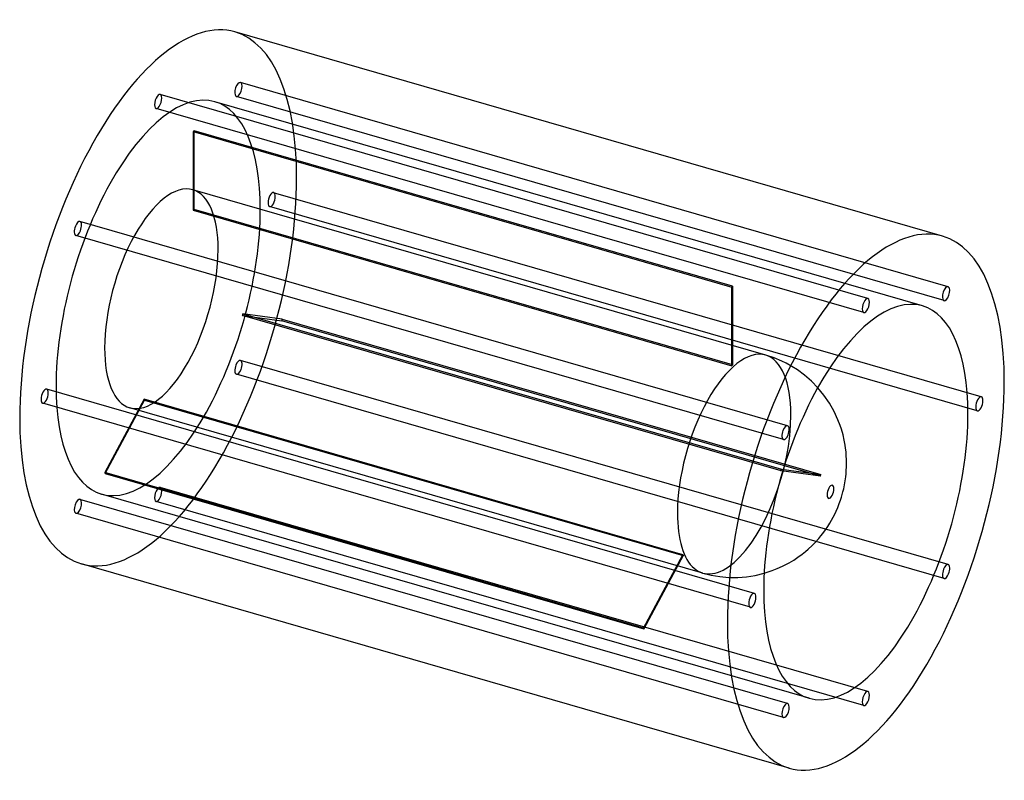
# Model space of a CAD drawing. Header units: millimetres. Extents: x -542 to 542, y -419 to 419.
import ezdxf

# ---------------------------------------------------------------- set-up
doc = ezdxf.new("R2010")
doc.units = ezdxf.units.MM
doc.layers.add('HIDDEN', color=7, linetype='Continuous')
doc.layers.add('THICK', color=7, linetype='Continuous')

msp = doc.modelspace()

# ---------------------------------------------------------------- linework, layer by layer
at = {"layer": 'HIDDEN'}
for p, q in [((480.3, 124.8), (-299.1, 349.8)), ((391.9, 111.7), (-387.5, 336.7)), ((452.1, 103.7), (-327.3, 328.7)), ((475.9, 109.5), (-303.5, 334.5)), ((387.5, 96.3), (-391.9, 321.3)), ((-351.2, 295.7), (-351.2, 209.1)), ((-351.2, 295.7), (242, 124.4)), ((-350.2, 209.9), (-350.2, 296.5)), ((243, 125.3), (-350.2, 296.5)), ((279.4, 49.4), (-351.6, 231.6)), ((516.9, 3.4), (-262.5, 228.4)), ((-351.2, 209.1), (242, 37.8)), ((243, 38.7), (-350.2, 209.9)), ((512.5, -11.9), (-266.9, 213.1)), ((303.5, -28.3), (-475.9, 196.7)), ((299.1, -43.6), (-480.3, 181.4)), ((242, 37.8), (242, 124.4)), ((243, 125.3), (243, 38.7)), ((296.4, -78.2), (-296.9, 93)), ((-296.9, 93), (-253.6, 87.2)), ((-296.4, 95), (296.9, -76.3)), ((-253.1, 89.2), (-296.4, 95)), ((339.7, -84), (-253.6, 87.2)), ((-253.1, 89.2), (340.2, -82.1)), ((480.3, -181.4), (-299.1, 43.6)), ((288.6, 46.4), (279.4, 49.4)), ((297.3, 42.7), (288.6, 46.4)), ((301.9, 40.5), (297.3, 42.7)), ((308.2, 37), (301.9, 40.5)), ((314.3, 33.1), (308.2, 37)), ((322.3, 27.2), (314.3, 33.1)), ((475.9, -196.7), (-303.5, 28.3)), ((329.7, 20.7), (322.3, 27.2)), ((266.9, -213.1), (-512.5, 11.9)), ((336.7, 13.5), (329.7, 20.7)), ((-405.1, 0.8), (-448.4, -80)), ((188.1, -170.5), (-405.1, 0.8)), ((262.5, -228.4), (-516.9, -3.4)), ((-447.9, -81.1), (-404.6, -0.3)), ((210.1, -190.7), (-420.9, -8.6)), ((-404.6, -0.3), (188.6, -171.5)), ((144.8, -251.3), (-448.4, -80)), ((-447.9, -81.1), (145.3, -252.3)), ((339.7, -84), (296.4, -78.2)), ((296.9, -76.3), (340.2, -82.1)), ((391.9, -321.3), (-387.5, -96.3)), ((327.3, -328.7), (-452.1, -103.7)), ((303.5, -334.5), (-475.9, -109.5)), ((387.5, -336.7), (-391.9, -111.7)), ((299.1, -349.8), (-480.3, -124.8)), ((144.8, -251.3), (188.1, -170.5)), ((188.6, -171.5), (145.3, -252.3)), ((210.1, -190.7), (219.5, -193.1)), ((219.5, -193.1), (229, -194.6)), ((229, -194.6), (238.9, -195.5)), ((248.8, -195.5), (258.4, -194.7)), ((258.4, -194.7), (267.9, -193.3)), ((267.9, -193.3), (277.7, -190.9)), ((238.9, -195.5), (248.8, -195.5))]:
    msp.add_line(p, q, dxfattribs=at)
for centre, major_axis, start_param, end_param in [((-389.7, 112.5), (84.6, 293), -0.982794, 0), ((-301.3, 342.1), (-2.22, -7.69), -3.141586, -0.197396), ((-301.3, 342.1), (-2.22, -7.69), 0.000007, 2.944197), ((-301.3, 342.1), (-2.22, -7.69), 2.944197, 3.141599), ((-389.7, 112.5), (-62.4, -216.2), -3.141592, -0.982794), ((-389.7, 329), (-2.22, -7.69), -3.141586, -2.55359), ((-389.7, 329), (-2.22, -7.69), 0.588003, 3.141599), ((-389.7, 329), (-2.22, -7.69), -2.55359, 0.000007), ((-389.7, 112.5), (-62.4, -216.2), 2.158799, 3.141593), ((-301.3, 342.1), (-2.22, -7.69), -0.197396, 0.000007), ((-389.7, 329), (-2.22, -7.69), 0.000007, 0.588003), ((-350.7, 101.2), (-62.4, -216.2), -2.558035, -2.549146), ((-389.7, 112.5), (84.6, 293), -3.141592, -0.982794), ((-386.2, 111.5), (34.7, 120.1), 0, 2.158799), ((-386.2, 111.5), (34.7, 120.1), -0.982794, 0), ((-264.7, 220.8), (-2.22, -7.69), -3.141586, -0.982794), ((-264.7, 220.8), (-2.22, -7.69), 2.158799, 3.141599), ((-264.7, 220.8), (-2.22, -7.69), -0.982794, 0.000007), ((-264.7, 220.8), (-2.22, -7.69), 0.000007, 2.158799), ((-389.7, 112.5), (-62.4, -216.2), 0, 2.158799), ((-350.7, 101.2), (-34.7, -120.1), -2.56159, -2.54559), ((-478.1, 189), (-2.22, -7.69), -3.141586, -1.768192), ((-478.1, 189), (-2.22, -7.69), 1.373401, 3.141599), ((-478.1, 189), (-2.22, -7.69), -1.768192, 0.000007), ((-478.1, 189), (-2.22, -7.69), 0.000007, 1.373401), ((-386.2, 111.5), (34.7, 120.1), -3.141592, -0.982794), ((242.5, -70), (62.4, 216.2), 0.583558, 0.592447), ((-350.7, 101.2), (-34.7, -120.1), 1.6272, 1.6432), ((-350.7, 101.2), (-62.4, -216.2), 1.630756, 1.639645), ((-386.2, 111.5), (34.7, 120.1), 2.158799, 3.141593), ((244.7, -70.6), (-34.7, -120.1), -3.141486, -0.982794), ((-301.3, 36), (-2.22, -7.69), -3.141586, -1.768192), ((-301.3, 36), (-2.22, -7.69), 1.373401, 3.141599), ((244.7, -70.6), (-34.7, -120.1), 2.158799, 3.141593), ((244.7, -70.6), (-34.7, -120.1), -3.141592, -3.141486), ((-301.3, 36), (-2.22, -7.69), -1.768192, 0.000007), ((-301.3, 36), (-2.22, -7.69), 0.000007, 1.373401), ((242.5, -70), (34.7, 120.1), 0.580003, 0.596003), ((-514.7, 4.2), (-2.22, -7.69), -3.141586, -0.982794), ((-514.7, 4.2), (-2.22, -7.69), 2.158799, 3.141599), ((-389.7, 112.5), (-62.4, -216.2), -0.982794, 0), ((-514.7, 4.2), (-2.22, -7.69), -0.982794, 0.000007), ((-514.7, 4.2), (-2.22, -7.69), 0.000007, 2.158799), ((-350.7, 101.2), (-34.7, -120.1), -0.467195, -0.451195), ((244.7, -70.6), (-34.7, -120.1), 0.588003, 2.158799), ((-350.7, 101.2), (-62.4, -216.2), -0.463639, -0.45475), ((242.5, -70), (34.7, 120.1), -1.514393, -1.498392), ((242.5, -70), (62.4, 216.2), -1.510837, -1.501948), ((-389.7, -104), (-2.22, -7.69), -2.55359, 0.000007), ((-389.7, -104), (-2.22, -7.69), -3.141586, -2.55359), ((-389.7, -104), (-2.22, -7.69), 0.588003, 3.141599), ((-478.1, -117.1), (-2.22, -7.69), -3.141586, -0.197396), ((-478.1, -117.1), (-2.22, -7.69), 0.000007, 2.944197), ((-478.1, -117.1), (-2.22, -7.69), 2.944197, 3.141599), ((-389.7, -104), (-2.22, -7.69), 0.000007, 0.588003), ((-478.1, -117.1), (-2.22, -7.69), -0.197396, 0.000007), ((244.7, -70.6), (-34.7, -120.1), -0.982794, 0.588003), ((242.5, -70), (34.7, 120.1), 2.674398, 2.690398), ((242.5, -70), (62.4, 216.2), 2.677953, 2.686842)]:
    msp.add_ellipse(centre, major_axis=major_axis, ratio=0.433013, start_param=start_param, end_param=end_param, dxfattribs=at)
at = {"layer": 'THICK'}
for p, q in [((474.3, 180.5), (-305.1, 405.5)), ((343.4, 5.5), (336.7, 13.5)), ((349.6, -3.5), (343.4, 5.5)), ((354.8, -12.6), (349.6, -3.5)), ((359, -21.9), (354.8, -12.6)), ((361.4, -28), (359, -21.9)), ((362.8, -32.2), (361.4, -28)), ((364.6, -38.4), (362.8, -32.2)), ((365.9, -44.1), (364.6, -38.4)), ((366.9, -49.9), (365.9, -44.1)), ((367.4, -52.9), (366.9, -49.9)), ((367.9, -57), (367.4, -52.9)), ((368.2, -61.4), (367.9, -57)), ((368.4, -65.6), (368.2, -61.4)), ((368.2, -77.5), (368.4, -73.6)), ((368.5, -69.6), (368.4, -65.6)), ((368.4, -73.6), (368.5, -69.6)), ((367, -89.1), (367.6, -84.8)), ((367.6, -84.8), (368, -81.2)), ((368, -81.2), (368.2, -77.5)), ((365.3, -97.9), (366.2, -93.3)), ((366.2, -93.3), (367, -89.1)), ((361.8, -110.4), (362.8, -107.2)), ((362.8, -107.2), (363.7, -104.2)), ((363.7, -104.2), (364.5, -101.1)), ((364.5, -101.1), (365.3, -97.9)), ((356.9, -122.6), (358.8, -118.3)), ((358.8, -118.3), (360.4, -114.2)), ((360.4, -114.2), (361.8, -110.4)), ((352, -132.3), (353.8, -129)), ((353.8, -129), (355.4, -125.8)), ((355.4, -125.8), (356.9, -122.6)), ((345.2, -143.1), (347.7, -139.4)), ((347.7, -139.4), (349.9, -135.8)), ((349.9, -135.8), (352, -132.3)), ((337.8, -152.5), (340.2, -149.7)), ((340.2, -149.7), (342.2, -147.1)), ((342.2, -147.1), (345.2, -143.1)), ((326.2, -164.3), (330.5, -160.3)), ((330.5, -160.3), (334.3, -156.5)), ((334.3, -156.5), (337.8, -152.5)), ((310.3, -176.3), (314.9, -173.2)), ((314.9, -173.2), (319.4, -170)), ((319.4, -170), (323.1, -167)), ((323.1, -167), (326.2, -164.3)), ((305.1, -405.5), (-474.3, -180.5)), ((292.2, -185.8), (297.9, -183.2)), ((297.9, -183.2), (305.4, -179.3)), ((305.4, -179.3), (310.3, -176.3)), ((277.7, -190.9), (286.7, -188)), ((286.7, -188), (292.2, -185.8))]:
    msp.add_line(p, q, dxfattribs=at)
for centre, major_axis, start_param, end_param in [((-389.7, 112.5), (84.6, 293), 0, 2.158799), ((389.7, -112.5), (-84.6, -293), -3.141592, -0.982794), ((389.7, -112.5), (-84.6, -293), 2.158799, 3.141593), ((478.1, 117.1), (2.22, 7.69), 0.000007, 2.944197), ((478.1, 117.1), (2.22, 7.69), -3.141586, -0.197396), ((478.1, 117.1), (2.22, 7.69), -0.197396, 0.000007), ((389.7, -112.5), (62.4, 216.2), 0, 2.158799), ((389.7, 104), (2.22, 7.69), 0.588003, 3.141599), ((389.7, 104), (2.22, 7.69), 0.000007, 0.588003), ((389.7, 104), (2.22, 7.69), -2.55359, 0.000007), ((478.1, 117.1), (2.22, 7.69), 2.944197, 3.141599), ((389.7, -112.5), (62.4, 216.2), -0.982794, 0), ((389.7, 104), (2.22, 7.69), -3.141586, -2.55359), ((389.7, -112.5), (-84.6, -293), 0, 2.158799), ((514.7, -4.2), (2.22, 7.69), 0.000007, 2.158799), ((514.7, -4.2), (2.22, 7.69), -0.982794, 0.000007), ((514.7, -4.2), (2.22, 7.69), 2.158799, 3.141599), ((514.7, -4.2), (2.22, 7.69), -3.141586, -0.982794), ((-389.7, 112.5), (84.6, 293), 2.158799, 3.141593), ((389.7, -112.5), (62.4, 216.2), -3.141592, -0.982794), ((301.3, -36), (2.22, 7.69), 0.000007, 1.373401), ((301.3, -36), (2.22, 7.69), -1.768192, 0.000007), ((301.3, -36), (2.22, 7.69), 1.373401, 3.141599), ((301.3, -36), (2.22, 7.69), -3.141586, -1.768192), ((350.7, -101.2), (-2.07, -7.16), 2.158799, 5.300392), ((350.7, -101.2), (-2.07, -7.16), -0.982794, 2.158799), ((478.1, -189), (2.22, 7.69), 0.000007, 1.373401), ((478.1, -189), (2.22, 7.69), -1.768192, 0.000007), ((478.1, -189), (2.22, 7.69), 1.373401, 3.141599), ((478.1, -189), (2.22, 7.69), -3.141586, -1.768192), ((264.7, -220.8), (2.22, 7.69), 0.000007, 2.158799), ((264.7, -220.8), (2.22, 7.69), -0.982794, 0.000007), ((389.7, -112.5), (62.4, 216.2), 2.158799, 3.141593), ((264.7, -220.8), (2.22, 7.69), 2.158799, 3.141599), ((264.7, -220.8), (2.22, 7.69), -3.141586, -0.982794), ((389.7, -112.5), (-84.6, -293), -0.982794, 0), ((389.7, -329), (2.22, 7.69), 0.588003, 3.141599), ((389.7, -329), (2.22, 7.69), 0.000007, 0.588003), ((389.7, -329), (2.22, 7.69), -2.55359, 0.000007), ((301.3, -342.1), (2.22, 7.69), 0.000007, 2.944197), ((301.3, -342.1), (2.22, 7.69), -3.141586, -0.197396), ((301.3, -342.1), (2.22, 7.69), -0.197396, 0.000007), ((389.7, -329), (2.22, 7.69), -3.141586, -2.55359), ((301.3, -342.1), (2.22, 7.69), 2.944197, 3.141599)]:
    msp.add_ellipse(centre, major_axis=major_axis, ratio=0.433013, start_param=start_param, end_param=end_param, dxfattribs=at)

doc.saveas('drawing.dxf')
